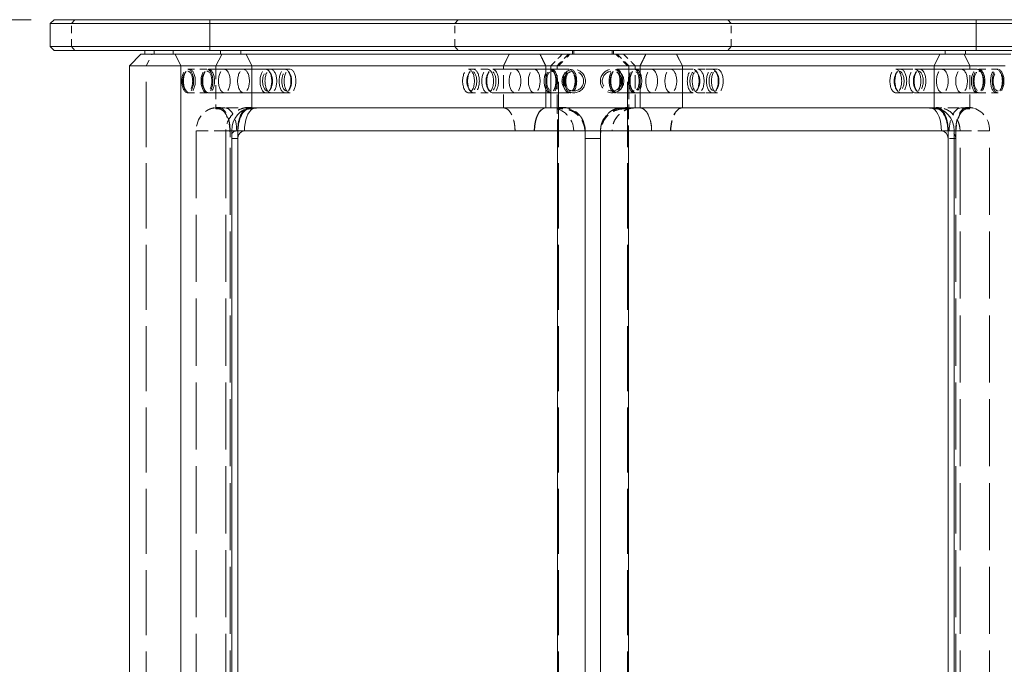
# Model space of a CAD drawing. Header units: inches. Extents: x 1.2 to 100.8, y 2.1 to 64.8.
# Tile 4 of 7: x 19.5 to 35.5, y 24 to 34.5. Entities that reach past the tile are written whole.
import ezdxf

# ---------------------------------------------------------------- set-up
doc = ezdxf.new("R2010")
doc.units = ezdxf.units.IN
doc.header["$LTSCALE"] = 6
doc.header["$MEASUREMENT"] = 0
doc.linetypes.add('DASHED', pattern=[0.2067, 0.1654, -0.0413])
for name, color, linetype, lineweight in [('Dimension (ANSI)', 7, 'Continuous', 13), ('Hidden (ANSI)', 7, 'DASHED', 13), ('Hidden Narrow (ANSI)', 7, 'DASHED', 13), ('Visible (ANSI)', 7, 'Continuous', 13), ('Visible Narrow (ANSI)', 7, 'Continuous', 13)]:
    doc.layers.add(name, color=color, linetype=linetype, lineweight=lineweight)
doc.styles.add('Note Text (ANSI)', font='tahoma.ttf')
doc.dimstyles.new('Default (ANSI)', dxfattribs={"dimscale": 6, "dimtxt": 0.12, "dimasz": 0.098425, "dimexe": 0.125, "dimexo": 0.0625, "dimgap": 0.031496, "dimtad": 0, "dimtih": 1, "dimtoh": 1, "dimdec": 3, "dimrnd": 1e-08, "dimzin": 4, "dimdsep": 46, "dimtxsty": 'Note Text (ANSI)', "dimcen": 0.09, "dimdle": 0.393701, "dimclrd": 256, "dimclre": 256, "dimclrt": 256, "dimadec": 0, "dimazin": 1, "dimtfac": 1, "dimtofl": 0, "dimtmove": 0, "dimatfit": 3, "dimfxl": 1, "dimtolj": 1, "dimtzin": 4, "dimlwd": -1, "dimlwe": -1, "dimarcsym": 0})

# ---------------------------------------------------------------- blocks, each defined once
blk = doc.blocks.new('*D10')
at = {"layer": 'Defpoints', "color": 0, "transparency": 16777216}
for p in [(20.071, 34.458), (12.488, 13.458), (21.579, 13.458)]:
    blk.add_point(p, dxfattribs=at)
at = {"layer": 'Dimension (ANSI)', "transparency": 16777216}
for p, q in [((19.696, 34.458), (11.738, 34.458)), ((12.488, 33.868), (12.488, 26.126)), ((12.488, 14.049), (12.488, 22.479)), ((21.204, 13.458), (11.738, 13.458))]:
    blk.add_line(p, q, dxfattribs=at)
for points in [[(12.39, 33.868), (12.587, 33.868), (12.488, 34.458)], [(12.39, 14.049), (12.587, 14.049), (12.488, 13.458)]]:
    blk.add_solid(points, dxfattribs=at)
at = {"layer": 'Dimension (ANSI)', "transparency": 16777216, "char_height": 0.72, "attachment_point": 5, "style": 'Note Text (ANSI)'}
for s, insert in [('\\A1; \\fTahoma|b0|i0;21.000', (12.488, 24.866)), ('\\A1;[21]{\\P\\fTahoma|b0|i0;W/GLIDES}', (12.488, 23.043))]:
    blk.add_mtext(s, dxfattribs=dict(at, insert=insert))

msp = doc.modelspace()

# ---------------------------------------------------------------- linework, layer by layer
at = {"layer": 'Hidden (ANSI)', "ltscale": 0.084082}
for p, q in [((22.8009, 33.8956), (22.7071, 33.7081)), ((28.2611, 33.7081), (28.4486, 33.8956)), ((29.2405, 33.8956), (29.4281, 33.7081)), ((34.982, 33.7081), (34.8882, 33.8956))]:
    msp.add_line(p, q, dxfattribs=at)
at = {"layer": 'Hidden (ANSI)', "ltscale": 0.084084}
for p, q in [((22.7071, 33.7081), (22.8009, 33.8956)), ((23.1969, 33.8956), (23.2906, 33.7081)), ((27.4826, 33.8956), (27.3888, 33.7081)), ((28.1571, 33.7081), (28.3446, 33.8956)), ((28.4486, 33.8956), (28.2611, 33.7081)), ((29.4281, 33.7081), (29.2405, 33.8956)), ((29.3445, 33.8956), (29.5321, 33.7081)), ((30.3003, 33.7081), (30.2065, 33.8956)), ((34.3985, 33.7081), (34.4922, 33.8956)), ((34.8882, 33.8956), (34.982, 33.7081))]:
    msp.add_line(p, q, dxfattribs=at)
at = {"layer": 'Hidden (ANSI)', "ltscale": 0.019741}
for p, q in [((22.7784, 33.8956), (22.7784, 33.9581)), ((34.9107, 33.8956), (34.9107, 33.9581))]:
    msp.add_line(p, q, dxfattribs=at)
at = {"layer": 'Hidden (ANSI)', "ltscale": 0.218131}
for p, q in [((22.7071, 33.7081), (22.7071, 33.0206)), ((28.2611, 33.0206), (28.2611, 33.7081)), ((29.4281, 33.7081), (29.4281, 33.0206)), ((34.982, 33.0206), (34.982, 33.7081))]:
    msp.add_line(p, q, dxfattribs=at)
at = {"layer": 'Hidden (ANSI)', "ltscale": 0.223165}
for p, q in [((22.7071, 33.7081), (22.7071, 33.0048)), ((28.2611, 33.0048), (28.2611, 33.7081)), ((29.4281, 33.7081), (29.4281, 33.0048)), ((34.982, 33.0048), (34.982, 33.7081))]:
    msp.add_line(p, q, dxfattribs=at)
at = {"layer": 'Hidden (ANSI)', "ltscale": 0.218146}
for p, q in [((27.3888, 33.0206), (27.3888, 33.7081)), ((27.3888, 33.0206), (27.3888, 33.7081)), ((28.1571, 33.0206), (28.1571, 33.7081)), ((28.1571, 33.7081), (28.1571, 33.0206)), ((29.5321, 33.0206), (29.5321, 33.7081)), ((29.5321, 33.0206), (29.5321, 33.7081)), ((30.3003, 33.0206), (30.3003, 33.7081)), ((30.3003, 33.7081), (30.3003, 33.0206)), ((23.1551, 33.6496), (22.5597, 33.6496)), ((27.8888, 33.6496), (28.4842, 33.6496)), ((29.8003, 33.6496), (29.2049, 33.6496)), ((34.534, 33.6496), (35.1294, 33.6496)), ((23.1551, 33.2666), (22.5597, 33.2666)), ((27.8888, 33.2666), (28.4842, 33.2666)), ((29.8003, 33.2666), (29.2049, 33.2666)), ((34.534, 33.2666), (35.1294, 33.2666))]:
    msp.add_line(p, q, dxfattribs=at)
at = {"layer": 'Hidden (ANSI)', "ltscale": 0.013817}
for p, q in [((22.2009, 33.5891), (22.2188, 33.6144)), ((22.5134, 33.5891), (22.5313, 33.6144)), ((23.5926, 33.5891), (23.5747, 33.6144)), ((23.9051, 33.5891), (23.8872, 33.6144)), ((26.8263, 33.5891), (26.8442, 33.6144)), ((27.1388, 33.5891), (27.1567, 33.6144)), ((28.218, 33.5891), (28.2002, 33.6144)), ((28.5305, 33.5891), (28.5127, 33.6144)), ((29.1586, 33.5891), (29.1765, 33.6144)), ((29.4711, 33.5891), (29.489, 33.6144)), ((30.5503, 33.5891), (30.5324, 33.6144)), ((30.8628, 33.5891), (30.8449, 33.6144)), ((33.784, 33.5891), (33.8019, 33.6144)), ((34.0965, 33.5891), (34.1144, 33.6144)), ((35.1757, 33.5891), (35.1578, 33.6144)), ((35.4882, 33.5891), (35.4703, 33.6144)), ((22.2009, 33.327), (22.2188, 33.3017)), ((22.5134, 33.327), (22.5313, 33.3017)), ((23.5926, 33.327), (23.5747, 33.3017)), ((23.9051, 33.327), (23.8872, 33.3017)), ((26.8263, 33.327), (26.8442, 33.3017)), ((27.1388, 33.327), (27.1567, 33.3017)), ((28.218, 33.327), (28.2002, 33.3017)), ((28.5305, 33.327), (28.5127, 33.3017)), ((29.1586, 33.327), (29.1765, 33.3017)), ((29.4711, 33.327), (29.489, 33.3017)), ((30.5503, 33.327), (30.5324, 33.3017)), ((30.8628, 33.327), (30.8449, 33.3017)), ((33.784, 33.327), (33.8019, 33.3017)), ((34.0965, 33.327), (34.1144, 33.3017)), ((35.1757, 33.327), (35.1578, 33.3017)), ((35.4882, 33.327), (35.4703, 33.3017))]:
    msp.add_line(p, q, dxfattribs=at)
at = {"layer": 'Hidden (ANSI)', "ltscale": 0.11445}
for p, q in [((22.5597, 33.6496), (22.2472, 33.6496)), ((27.1311, 33.6496), (26.8186, 33.6496)), ((30.558, 33.6496), (30.8705, 33.6496)), ((35.1294, 33.6496), (35.4419, 33.6496)), ((22.5597, 33.2666), (22.2472, 33.2666)), ((27.1311, 33.2666), (26.8186, 33.2666)), ((30.558, 33.2666), (30.8705, 33.2666)), ((35.1294, 33.2666), (35.4419, 33.2666))]:
    msp.add_line(p, q, dxfattribs=at)
at = {"layer": 'Hidden (ANSI)', "ltscale": 0.104609}
for p, q in [((22.5597, 33.6496), (22.2741, 33.6496)), ((35.1294, 33.6496), (35.415, 33.6496)), ((22.5597, 33.2666), (22.2741, 33.2666)), ((35.1294, 33.2666), (35.415, 33.2666))]:
    msp.add_line(p, q, dxfattribs=at)
at = {"layer": 'Hidden (ANSI)', "ltscale": 0.456392}
for p, q in [((23.8319, 33.6496), (22.5866, 33.6496)), ((28.4574, 33.6496), (27.212, 33.6496)), ((29.2317, 33.6496), (30.4771, 33.6496)), ((35.1025, 33.6496), (33.8572, 33.6496)), ((23.8319, 33.2666), (22.5866, 33.2666)), ((28.4574, 33.2666), (27.212, 33.2666)), ((29.2317, 33.2666), (30.4771, 33.2666)), ((35.1025, 33.2666), (33.8572, 33.2666))]:
    msp.add_line(p, q, dxfattribs=at)
at = {"layer": 'Hidden (ANSI)', "ltscale": 0.277668}
for p, q in [((23.9129, 33.6496), (23.1551, 33.6496)), ((27.8888, 33.6496), (27.1311, 33.6496)), ((29.8003, 33.6496), (30.558, 33.6496)), ((33.7762, 33.6496), (34.534, 33.6496)), ((23.9129, 33.2666), (23.1551, 33.2666)), ((27.8888, 33.2666), (27.1311, 33.2666)), ((29.8003, 33.2666), (30.558, 33.2666)), ((33.7762, 33.2666), (34.534, 33.2666))]:
    msp.add_line(p, q, dxfattribs=at)
at = {"layer": 'Hidden (ANSI)', "ltscale": 0.084768}
for p, q in [((27.1311, 33.6496), (26.8995, 33.6496)), ((30.7896, 33.6496), (30.558, 33.6496)), ((27.1311, 33.2666), (26.8995, 33.2666)), ((30.7896, 33.2666), (30.558, 33.2666))]:
    msp.add_line(p, q, dxfattribs=at)
at = {"layer": 'Hidden (ANSI)', "ltscale": 0.027191}
for p, q in [((22.8073, 33.0206), (22.8516, 33.0206)), ((23.393, 33.0206), (23.3513, 33.0206)), ((34.2961, 33.0206), (34.3378, 33.0206)), ((34.8818, 33.0206), (34.8375, 33.0206))]:
    msp.add_line(p, q, dxfattribs=at)
at = {"layer": 'Hidden (ANSI)', "ltscale": 0.187}
for p, q in [((23.3513, 33.0206), (22.8516, 33.0206)), ((34.3378, 33.0206), (34.8375, 33.0206))]:
    msp.add_line(p, q, dxfattribs=at)
at = {"layer": 'Hidden (ANSI)', "ltscale": 1.100939}
for p, q in [((22.3854, 32.6456), (22.3854, 14.8956)), ((22.8668, 32.6456), (22.8668, 14.8956)), ((22.9364, 14.8956), (22.9364, 32.6456)), ((28.7196, 32.6456), (28.7196, 14.8956)), ((28.9695, 14.8956), (28.9695, 32.6456)), ((34.7527, 32.6456), (34.7527, 14.8956)), ((34.8223, 14.8956), (34.8223, 32.6456)), ((35.3037, 14.8956), (35.3037, 32.6456))]:
    msp.add_line(p, q, dxfattribs=at)
at = {"layer": 'Hidden (ANSI)', "ltscale": 0.06863}
for p, q in [((23.0614, 32.6456), (23.1696, 32.6456)), ((34.5195, 32.6456), (34.6277, 32.6456))]:
    msp.add_line(p, q, dxfattribs=at)
at = {"layer": 'Hidden (ANSI)'}
msp.add_line((27.8942, 32.6456), (27.8942, 32.6456), dxfattribs=at)
at = {"layer": 'Hidden (ANSI)', "ltscale": 0.079262}
for p, q in [((23.0614, 32.5206), (22.9364, 32.5206)), ((34.7527, 32.5206), (34.6277, 32.5206))]:
    msp.add_line(p, q, dxfattribs=at)
at = {"layer": 'Hidden (ANSI)', "ltscale": 0.381865}
for centre in [(28.5321, 33.4581), (29.1571, 33.4581)]:
    msp.add_circle(centre, 0.1915, dxfattribs=at)
at = {"layer": 'Hidden (ANSI)', "ltscale": 0.320032}
for centre in [(28.5321, 33.4581), (29.1571, 33.4581)]:
    msp.add_circle(centre, 0.1605, dxfattribs=at)
at = {"layer": 'Hidden (ANSI)', "ltscale": 0.186893}
msp.add_arc((29.5321, 32.6456), 0.375, 90, 180, dxfattribs=at)
at = {"layer": 'Hidden (ANSI)', "ltscale": 0.381865}
for centre, major_axis in [((22.2472, 33.4581), (0, -0.1915)), ((22.2741, 33.4581), (0, -0.1915)), ((22.5597, 33.4581), (0, -0.1915)), ((22.5866, 33.4581), (0, -0.1915)), ((22.8426, 33.4581), (0, -0.1915)), ((22.8426, 33.4581), (0, 0.1915)), ((23.1551, 33.4581), (0, -0.1915)), ((23.1551, 33.4581), (0, 0.1915)), ((23.5194, 33.4581), (0, 0.1915)), ((23.6004, 33.4581), (0, -0.1915)), ((23.8319, 33.4581), (0, 0.1915)), ((23.9129, 33.4581), (0, -0.1915)), ((26.8186, 33.4581), (0, -0.1915)), ((26.8995, 33.4581), (0, 0.1915)), ((27.1311, 33.4581), (0, -0.1915)), ((27.212, 33.4581), (0, -0.1915)), ((27.5763, 33.4581), (0, -0.1915)), ((27.5763, 33.4581), (0, -0.1915)), ((27.8888, 33.4581), (0, -0.1915)), ((27.8888, 33.4581), (0, -0.1915)), ((28.1449, 33.4581), (0, -0.1915)), ((28.1717, 33.4581), (0, -0.1915)), ((28.4574, 33.4581), (0, -0.1915)), ((28.4842, 33.4581), (0, -0.1915)), ((29.2049, 33.4581), (0, -0.1915)), ((29.2317, 33.4581), (0, 0.1915)), ((29.5174, 33.4581), (0, -0.1915)), ((29.5442, 33.4581), (0, 0.1915)), ((29.8003, 33.4581), (0, -0.1915)), ((29.8003, 33.4581), (0, -0.1915)), ((30.1128, 33.4581), (0, -0.1915)), ((30.1128, 33.4581), (0, -0.1915)), ((30.4771, 33.4581), (0, -0.1915)), ((30.558, 33.4581), (0, -0.1915)), ((30.7896, 33.4581), (0, -0.1915)), ((30.8705, 33.4581), (0, -0.1915)), ((33.7762, 33.4581), (0, -0.1915)), ((33.8572, 33.4581), (0, 0.1915)), ((34.0887, 33.4581), (0, -0.1915)), ((34.1697, 33.4581), (0, -0.1915)), ((34.534, 33.4581), (0, -0.1915)), ((34.534, 33.4581), (0, 0.1915)), ((34.8465, 33.4581), (0, -0.1915)), ((34.8465, 33.4581), (0, 0.1915)), ((35.1025, 33.4581), (0, 0.1915)), ((35.1294, 33.4581), (0, -0.1915)), ((35.415, 33.4581), (0, 0.1915)), ((35.4419, 33.4581), (0, -0.1915))]:
    msp.add_ellipse(centre, major_axis=major_axis, ratio=0.5, dxfattribs=at)
at = {"layer": 'Hidden (ANSI)', "ltscale": 0.320032}
for centre, major_axis in [((22.2472, 33.4581), (0, 0.1605)), ((22.5597, 33.4581), (0, 0.1605)), ((23.5463, 33.4581), (0, -0.1605)), ((23.8588, 33.4581), (0, -0.1605)), ((26.8727, 33.4581), (0, -0.1605)), ((27.1852, 33.4581), (0, -0.1605)), ((28.1717, 33.4581), (0, 0.1605)), ((28.4842, 33.4581), (0, -0.1605)), ((29.2049, 33.4581), (0, -0.1605)), ((29.5174, 33.4581), (0, -0.1605)), ((30.5039, 33.4581), (0, 0.1605)), ((30.8164, 33.4581), (0, 0.1605)), ((33.8303, 33.4581), (0, 0.1605)), ((34.1428, 33.4581), (0, 0.1605)), ((35.1294, 33.4581), (0, 0.1605)), ((35.4419, 33.4581), (0, -0.1605))]:
    msp.add_ellipse(centre, major_axis=major_axis, ratio=0.5, dxfattribs=at)
at = {"layer": 'Hidden (ANSI)', "ltscale": 0.186917}
for centre, ratio, start_param, end_param in [((22.7071, 32.6456), 0.857959, 0, 1.5707963), ((28.2611, 32.6456), 0.0159134, 4.712389, 6.2831853), ((29.4281, 32.6456), 0.0159134, 0, 1.5707963), ((34.982, 32.6456), 0.857959, 4.712389, 6.2831853)]:
    msp.add_ellipse(centre, major_axis=(0, 0.375), ratio=ratio, start_param=start_param, end_param=end_param, dxfattribs=at)
at = {"layer": 'Hidden (ANSI)', "ltscale": 0.18685}
for centre, ratio, start_param, end_param in [((22.8516, 32.6456), 0.5148794, 4.712389, 6.2831853), ((28.3448, 32.6456), 0.9993844, 4.712389, 6.2831853), ((29.3443, 32.6456), 0.9993844, 0, 1.5707963), ((34.8375, 32.6456), 0.5148794, 0, 1.5707963)]:
    msp.add_ellipse(centre, major_axis=(0, 0.375), ratio=ratio, start_param=start_param, end_param=end_param, dxfattribs=at)
at = {"layer": 'Hidden (ANSI)', "ltscale": 0.029311}
for centre, start_param, end_param in [((23.3513, 32.6456), 0, 0.2471734), ((34.3378, 32.6456), 6.0360119, 6.2831853)]:
    msp.add_ellipse(centre, major_axis=(0, 0.375), ratio=0.484505, start_param=start_param, end_param=end_param, dxfattribs=at)
at = {"layer": 'Hidden (ANSI)', "ltscale": 0.186893}
for centre, ratio, start_param, end_param in [((27.3888, 32.6456), 0.5, 4.712389, 6.2831853), ((28.1571, 32.6456), 0.9998632, 4.712389, 6.2831853), ((30.3003, 32.6456), 0.5, 0, 1.5707963), ((30.3003, 32.6456), 0.5, 0, 1.5707963)]:
    msp.add_ellipse(centre, major_axis=(0, 0.375), ratio=ratio, start_param=start_param, end_param=end_param, dxfattribs=at)
at = {"layer": 'Hidden (ANSI)', "ltscale": 0.062231}
for centre, start_param, end_param in [((23.0446, 32.5206), 0, 1.5707963), ((34.6445, 32.5206), 4.712389, 6.2831853)]:
    msp.add_ellipse(centre, major_axis=(0, 0.125), ratio=0.8660254, start_param=start_param, end_param=end_param, dxfattribs=at)
at = {"layer": 'Hidden (ANSI)', "ltscale": 0.084082}
for points, weights in [([(27.3888, 33.7081), (27.4331, 33.7966), (27.4826, 33.8956)], [1.03088244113, 1.01691684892, 1]), ([(28.3446, 33.8956), (28.2456, 33.7966), (28.1571, 33.7081)], [1, 1.01691684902, 1.03088244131]), ([(29.5321, 33.7081), (29.4435, 33.7966), (29.3445, 33.8956)], [1.03088244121, 1.01691684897, 1]), ([(30.2065, 33.8956), (30.256, 33.7966), (30.3003, 33.7081)], [1, 1.01691684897, 1.03088244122])]:
    msp.add_rational_spline(points, weights, degree=2, dxfattribs=at)
at = {"layer": 'Hidden (ANSI)', "ltscale": 0.053767}
for points, knots in [([(22.5845, 32.9923), (22.5943, 32.9971), (22.6045, 33.0014), (22.6253, 33.0093), (22.636, 33.0128), (22.6578, 33.0189), (22.6688, 33.0215), (22.6913, 33.0257), (22.7026, 33.0273), (22.7255, 33.0294), (22.737, 33.03), (22.7485, 33.03)], [5.89208909, 5.89208909, 5.89208909, 5.89208909, 5.96962378, 5.96962378, 6.04715847, 6.04715847, 6.12469316, 6.12469316, 6.20222785, 6.20222785, 6.27976254, 6.27976254, 6.27976254, 6.27976254]), ([(34.9406, 33.03), (34.9521, 33.03), (34.9636, 33.0294), (34.9865, 33.0273), (34.9978, 33.0257), (35.0203, 33.0215), (35.0313, 33.0189), (35.0531, 33.0128), (35.0638, 33.0093), (35.0846, 33.0014), (35.0948, 32.9971), (35.1046, 32.9923)], [0.00342277, 0.00342277, 0.00342277, 0.00342277, 0.08095746, 0.08095746, 0.15849215, 0.15849215, 0.23602684, 0.23602684, 0.31356153, 0.31356153, 0.39109622, 0.39109622, 0.39109622, 0.39109622])]:
    msp.add_open_spline(points, degree=3, knots=knots, dxfattribs=at)
at = {"layer": 'Hidden (ANSI)', "ltscale": 0.216595}
for points, knots in [([(22.9364, 32.6456), (22.9364, 32.6465), (22.9364, 32.6477), (22.9364, 32.65), (22.9364, 32.6516), (22.9364, 32.6562), (22.9364, 32.6601), (22.9362, 32.6693), (22.9361, 32.6765), (22.9354, 32.694), (22.9346, 32.7078), (22.9317, 32.741), (22.9282, 32.7666), (22.921, 32.8048), (22.9167, 32.8235), (22.9065, 32.859), (22.9006, 32.8759), (22.8874, 32.9089), (22.8783, 32.9274), (22.8585, 32.9602), (22.8477, 32.9745), (22.8289, 32.9947), (22.8193, 33.0032), (22.7994, 33.0167), (22.7892, 33.0217), (22.7684, 33.0287), (22.7559, 33.0306), (22.7308, 33.0291), (22.7183, 33.0257), (22.7071, 33.0206)], [0, 0, 0, 0, 0.0072363, 0.0072363, 0.01751, 0.01751, 0.0422355, 0.0422355, 0.0878184, 0.0878184, 0.1762555, 0.1762555, 0.3445339, 0.3445339, 0.4873278, 0.4873278, 0.6301217, 0.6301217, 0.8098781, 0.8098781, 0.9896344, 0.9896344, 1.1357418, 1.1357418, 1.2818492, 1.2818492, 1.4569432, 1.4569432, 1.6320373, 1.6320373, 1.6320373, 1.6320373]), ([(28.2611, 33.0206), (28.2835, 33.0257), (28.3084, 33.0291), (28.3585, 33.0306), (28.3836, 33.0287), (28.4252, 33.0217), (28.4457, 33.0167), (28.4853, 33.0032), (28.5046, 32.9947), (28.5423, 32.9745), (28.5639, 32.9602), (28.6035, 32.9274), (28.6215, 32.9089), (28.6481, 32.8759), (28.6598, 32.859), (28.6802, 32.8235), (28.6888, 32.8048), (28.7032, 32.7666), (28.7102, 32.741), (28.7159, 32.7078), (28.7176, 32.694), (28.7189, 32.6765), (28.7193, 32.6693), (28.7195, 32.6601), (28.7195, 32.6562), (28.7196, 32.6516), (28.7196, 32.65), (28.7196, 32.6477), (28.7195, 32.6465), (28.7195, 32.6456)], [-1.6320373, -1.6320373, -1.6320373, -1.6320373, -1.4569432, -1.4569432, -1.2818492, -1.2818492, -1.1357418, -1.1357418, -0.9896344, -0.9896344, -0.8098781, -0.8098781, -0.6301217, -0.6301217, -0.4873278, -0.4873278, -0.3445339, -0.3445339, -0.1762555, -0.1762555, -0.0878184, -0.0878184, -0.0422355, -0.0422355, -0.01751, -0.01751, -0.0072363, -0.0072363, 0, 0, 0, 0]), ([(28.9696, 32.6456), (28.9696, 32.6465), (28.9695, 32.6477), (28.9695, 32.65), (28.9695, 32.6516), (28.9696, 32.6562), (28.9696, 32.6601), (28.9698, 32.6693), (28.9702, 32.6765), (28.9715, 32.694), (28.9732, 32.7078), (28.9789, 32.741), (28.9859, 32.7666), (29.0003, 32.8048), (29.0089, 32.8235), (29.0293, 32.859), (29.041, 32.8759), (29.0676, 32.9089), (29.0856, 32.9274), (29.1252, 32.9602), (29.1468, 32.9745), (29.1845, 32.9947), (29.2038, 33.0032), (29.2434, 33.0167), (29.2639, 33.0217), (29.3055, 33.0287), (29.3306, 33.0306), (29.3807, 33.0291), (29.4056, 33.0257), (29.4281, 33.0206)], [0, 0, 0, 0, 0.0072363, 0.0072363, 0.01751, 0.01751, 0.0422355, 0.0422355, 0.0878184, 0.0878184, 0.1762555, 0.1762555, 0.3445339, 0.3445339, 0.4873278, 0.4873278, 0.6301217, 0.6301217, 0.8098781, 0.8098781, 0.9896344, 0.9896344, 1.1357418, 1.1357418, 1.2818492, 1.2818492, 1.4569432, 1.4569432, 1.6320373, 1.6320373, 1.6320373, 1.6320373]), ([(34.982, 33.0206), (34.9708, 33.0257), (34.9583, 33.0291), (34.9332, 33.0306), (34.9207, 33.0287), (34.8999, 33.0217), (34.8897, 33.0167), (34.8698, 33.0032), (34.8602, 32.9947), (34.8414, 32.9745), (34.8306, 32.9602), (34.8108, 32.9274), (34.8017, 32.9089), (34.7885, 32.8759), (34.7826, 32.859), (34.7724, 32.8235), (34.7681, 32.8048), (34.7609, 32.7666), (34.7574, 32.741), (34.7545, 32.7078), (34.7537, 32.694), (34.753, 32.6765), (34.7529, 32.6693), (34.7527, 32.6601), (34.7527, 32.6562), (34.7527, 32.6516), (34.7527, 32.65), (34.7527, 32.6477), (34.7527, 32.6465), (34.7527, 32.6456)], [-1.6320373, -1.6320373, -1.6320373, -1.6320373, -1.4569432, -1.4569432, -1.2818492, -1.2818492, -1.1357418, -1.1357418, -0.9896344, -0.9896344, -0.8098781, -0.8098781, -0.6301217, -0.6301217, -0.4873278, -0.4873278, -0.3445339, -0.3445339, -0.1762555, -0.1762555, -0.0878184, -0.0878184, -0.0422355, -0.0422355, -0.01751, -0.01751, -0.0072363, -0.0072363, 0, 0, 0, 0])]:
    msp.add_open_spline(points, degree=3, knots=knots, dxfattribs=at)
at = {"layer": 'Hidden (ANSI)', "ltscale": 0.190834}
for points, knots in [([(23.2485, 33.03), (23.2078, 33.0299), (23.1671, 33.023), (23.0906, 32.9976), (23.0549, 32.9787), (22.991, 32.9319), (22.9632, 32.9034), (22.918, 32.8415), (22.9008, 32.808), (22.8766, 32.7393), (22.8697, 32.7042), (22.867, 32.6612), (22.8668, 32.6534), (22.8668, 32.6456)], [0.0034847, 0.0034847, 0.0034847, 0.0034847, 0.2831403, 0.2831403, 0.5695495, 0.5695495, 0.8743681, 0.8743681, 1.1878304, 1.1878304, 1.5012927, 1.5012927, 1.5707963, 1.5707963, 1.5707963, 1.5707963]), ([(34.8223, 32.6456), (34.8223, 32.6808), (34.8175, 32.7161), (34.7979, 32.7853), (34.783, 32.8194), (34.7421, 32.884), (34.716, 32.9145), (34.6529, 32.9673), (34.6159, 32.9895), (34.5367, 33.0196), (34.4952, 33.0282), (34.449, 33.0299), (34.4448, 33.03), (34.4406, 33.03)], [4.712389, 4.712389, 4.712389, 4.712389, 5.0258513, 5.0258513, 5.3393136, 5.3393136, 5.652776, 5.652776, 5.9624994, 5.9624994, 6.2507529, 6.2507529, 6.2797006, 6.2797006, 6.2797006, 6.2797006])]:
    msp.add_open_spline(points, degree=3, knots=knots, dxfattribs=at)
at = {"layer": 'Hidden (ANSI)', "ltscale": 0.079625}
for points, knots in [([(23.2906, 33.0206), (23.2794, 33.0257), (23.2669, 33.0291), (23.2419, 33.0306), (23.2293, 33.0287), (23.2085, 33.0217), (23.1983, 33.0167), (23.1814, 33.0052), (23.1745, 32.9995), (23.1681, 32.9934)], [-1.63203728, -1.63203728, -1.63203728, -1.63203728, -1.45694322, -1.45694322, -1.28184916, -1.28184916, -1.13574179, -1.13574179, -1.03258275, -1.03258275, -1.03258275, -1.03258275]), ([(34.521, 32.9934), (34.5146, 32.9995), (34.5077, 33.0052), (34.4908, 33.0167), (34.4806, 33.0217), (34.4598, 33.0287), (34.4472, 33.0306), (34.4222, 33.0291), (34.4097, 33.0257), (34.3985, 33.0206)], [1.03258275, 1.03258275, 1.03258275, 1.03258275, 1.13574179, 1.13574179, 1.28184916, 1.28184916, 1.45694322, 1.45694322, 1.63203728, 1.63203728, 1.63203728, 1.63203728])]:
    msp.add_open_spline(points, degree=3, knots=knots, dxfattribs=at)
at = {"layer": 'Hidden (ANSI)', "ltscale": 0.037447}
for points in [[(22.8073, 33.0206), (22.7735, 33.0199), (22.7398, 33.0146), (22.7071, 33.0048)], [(28.2611, 33.0048), (28.2603, 33.0146), (28.2596, 33.0199), (28.2588, 33.0206)], [(29.4303, 33.0206), (29.4295, 33.0199), (29.4288, 33.0146), (29.4281, 33.0048)], [(34.982, 33.0048), (34.9493, 33.0146), (34.9156, 33.0199), (34.8818, 33.0206)]]:
    msp.add_open_spline(points, degree=3, dxfattribs=at)
at = {"layer": 'Hidden (ANSI)', "ltscale": 0.02648}
for points, knots in [([(22.7071, 33.0048), (22.7128, 33.0048), (22.7184, 33.0048), (22.7323, 33.0048), (22.7407, 33.0048), (22.749, 33.0048)], [0.04116724, 0.04116724, 0.04116724, 0.04116724, 0.12692121, 0.12692121, 0.25384369, 0.25384369, 0.25384369, 0.25384369]), ([(28.3448, 33.0048), (28.3281, 33.0048), (28.3115, 33.0048), (28.2836, 33.0048), (28.2723, 33.0048), (28.2611, 33.0048)], [0, 0, 0, 0, 0.12692121, 0.12692121, 0.21267645, 0.21267645, 0.21267645, 0.21267645]), ([(29.4281, 33.0048), (29.4168, 33.0048), (29.4055, 33.0048), (29.3776, 33.0048), (29.361, 33.0048), (29.3443, 33.0048)], [0.04116724, 0.04116724, 0.04116724, 0.04116724, 0.12692121, 0.12692121, 0.25384369, 0.25384369, 0.25384369, 0.25384369]), ([(34.9401, 33.0048), (34.9484, 33.0048), (34.9568, 33.0048), (34.9707, 33.0048), (34.9763, 33.0048), (34.982, 33.0048)], [0, 0, 0, 0, 0.12692121, 0.12692121, 0.21267645, 0.21267645, 0.21267645, 0.21267645])]:
    msp.add_open_spline(points, degree=3, knots=knots, dxfattribs=at)
at = {"layer": 'Hidden (ANSI)', "ltscale": 0.220099}
msp.add_open_spline([(22.749, 33.0048), (22.7726, 33.0047), (22.796, 32.9955), (22.8398, 32.9595), (22.8598, 32.9331), (22.8937, 32.8666), (22.9072, 32.8274), (22.9236, 32.7541), (22.9283, 32.7231), (22.9341, 32.6621), (22.9354, 32.6343), (22.9364, 32.5818), (22.9364, 32.558), (22.9364, 32.5206)], degree=3, knots=[0, 0, 0, 0, 0.3601628, 0.3601628, 0.7218717, 0.7218717, 1.0829596, 1.0829596, 1.3315379, 1.3315379, 1.551429, 1.551429, 1.722382, 1.722382, 1.722382, 1.722382], dxfattribs=at)
at = {"layer": 'Hidden (ANSI)', "ltscale": 0.041471}
for points in [[(23.2218, 33.0007), (23.2632, 33.0132), (23.3068, 33.0199), (23.35, 33.0206)], [(34.3391, 33.0206), (34.3823, 33.0199), (34.4259, 33.0132), (34.4673, 33.0007)]]:
    msp.add_open_spline(points, degree=3, dxfattribs=at)
at = {"layer": 'Hidden (ANSI)', "ltscale": 0.186896}
for points in [[(27.3888, 33.0206), (27.4004, 33.0206), (27.413, 33.0183), (27.4378, 33.0085), (27.4499, 33.0009), (27.4713, 32.9832), (27.4825, 32.9714), (27.5035, 32.9434), (27.5132, 32.9271), (27.5296, 32.8944), (27.5377, 32.8749), (27.5518, 32.8329), (27.5576, 32.8105), (27.5665, 32.7677), (27.5703, 32.7435), (27.5752, 32.694), (27.5763, 32.6687), (27.5763, 32.6456)], [(29.5321, 33.0206), (29.5089, 33.0206), (29.4836, 33.0183), (29.4341, 33.0085), (29.4099, 33.0009), (29.3671, 32.9832), (29.3447, 32.9714), (29.3027, 32.9434), (29.2832, 32.9271), (29.2505, 32.8944), (29.2342, 32.8749), (29.2062, 32.8329), (29.1944, 32.8105), (29.1767, 32.7677), (29.1691, 32.7435), (29.1593, 32.694), (29.157, 32.6687), (29.1571, 32.6456)], [(29.6128, 33.0206), (29.6243, 33.0206), (29.637, 33.0183), (29.6617, 33.0085), (29.6739, 33.0009), (29.6952, 32.9832), (29.7065, 32.9714), (29.7275, 32.9434), (29.7372, 32.9271), (29.7536, 32.8944), (29.7617, 32.8749), (29.7757, 32.8329), (29.7816, 32.8105), (29.7905, 32.7677), (29.7942, 32.7435), (29.7992, 32.694), (29.8003, 32.6687), (29.8003, 32.6456)]]:
    msp.add_open_spline(points, degree=3, knots=[-1.4106973, -1.4106973, -1.4106973, -1.4106973, -1.2343409, -1.2343409, -1.0579845, -1.0579845, -0.881643, -0.881643, -0.7053015, -0.7053015, -0.5289721, -0.5289721, -0.3526427, -0.3526427, -0.1763213, -0.1763213, 0, 0, 0, 0], dxfattribs=at)
at = {"layer": 'Hidden (ANSI)', "ltscale": 0.180385}
for points, knots in [([(28.716, 32.6456), (28.7146, 32.6592), (28.7128, 32.6728), (28.7046, 32.7182), (28.6957, 32.7486), (28.6636, 32.8238), (28.6358, 32.865), (28.5659, 32.9337), (28.5251, 32.9605), (28.4372, 32.9958), (28.3912, 33.0047), (28.3448, 33.0048)], [0.4639883, 0.4639883, 0.4639883, 0.4639883, 0.6418098, 0.6418098, 1.0509946, 1.0509946, 1.6872733, 1.6872733, 2.3086362, 2.3086362, 2.9048897, 2.9048897, 2.9048897, 2.9048897]), ([(29.3443, 33.0048), (29.2971, 33.0047), (29.2503, 32.9955), (29.1626, 32.9595), (29.1227, 32.9331), (29.055, 32.8666), (29.028, 32.8274), (28.9952, 32.7541), (28.9857, 32.7231), (28.9767, 32.6756), (28.9746, 32.6607), (28.9731, 32.6456)], [0, 0, 0, 0, 0.3601628, 0.3601628, 0.7218717, 0.7218717, 1.0829596, 1.0829596, 1.3315379, 1.3315379, 1.4478988, 1.4478988, 1.4478988, 1.4478988])]:
    msp.add_open_spline(points, degree=3, knots=knots, dxfattribs=at)
at = {"layer": 'Hidden (ANSI)', "ltscale": 0.2201}
msp.add_open_spline([(34.7527, 32.5206), (34.7527, 32.5565), (34.7527, 32.5793), (34.7536, 32.6305), (34.7548, 32.6581), (34.7602, 32.7182), (34.7646, 32.7486), (34.7807, 32.8238), (34.7946, 32.865), (34.8296, 32.9337), (34.8499, 32.9605), (34.8939, 32.9958), (34.9169, 33.0047), (34.9401, 33.0048)], degree=3, knots=[0, 0, 0, 0, 0.2739178, 0.2739178, 0.6418098, 0.6418098, 1.0509946, 1.0509946, 1.6872733, 1.6872733, 2.3086362, 2.3086362, 2.9048897, 2.9048897, 2.9048897, 2.9048897], dxfattribs=at)
at = {"layer": 'Hidden (ANSI)', "ltscale": 0.016464}
msp.add_open_spline([(28.7172, 32.6967), (28.7188, 32.6825), (28.7188, 32.6788), (28.7194, 32.6676), (28.7194, 32.6653), (28.7195, 32.6604), (28.7195, 32.6586), (28.7196, 32.6553), (28.7196, 32.6538), (28.7196, 32.6507), (28.7196, 32.6493), (28.7196, 32.6471), (28.7196, 32.6463), (28.7196, 32.6456)], degree=3, knots=[0.1410053, 0.1410053, 0.1410053, 0.1410053, 0.2839844, 0.2839844, 0.5699426, 0.5699426, 0.8559008, 0.8559008, 1.141859, 1.141859, 1.4278172, 1.4278172, 1.5707963, 1.5707963, 1.5707963, 1.5707963], dxfattribs=at)
at = {"layer": 'Hidden (ANSI)', "ltscale": 0.016483}
msp.add_open_spline([(28.9695, 32.6456), (28.9695, 32.6471), (28.9695, 32.6485), (28.9695, 32.6515), (28.9695, 32.653), (28.9695, 32.6561), (28.9695, 32.6577), (28.9696, 32.6616), (28.9697, 32.6636), (28.9699, 32.671), (28.9687, 32.6683), (28.9719, 32.6967)], degree=3, knots=[4.712389, 4.712389, 4.712389, 4.712389, 4.9983472, 4.9983472, 5.2843054, 5.2843054, 5.5702636, 5.5702636, 5.8562218, 5.8562218, 6.14218, 6.14218, 6.14218, 6.14218], dxfattribs=at)
at = {"layer": 'Hidden Narrow (ANSI)', "ltscale": 0.027959}
for p, q in [((20.3569, 34.3956), (20.4111, 34.4581)), ((26.5946, 34.3956), (26.6487, 34.4581)), ((31.0946, 34.3956), (31.0404, 34.4581)), ((20.4111, 33.9581), (20.3569, 34.0206)), ((26.6487, 33.9581), (26.5946, 34.0206)), ((31.0404, 33.9581), (31.0946, 34.0206))]:
    msp.add_line(p, q, dxfattribs=at)
at = {"layer": 'Hidden Narrow (ANSI)', "ltscale": 0.118944}
for p, q in [((20.3569, 34.0206), (20.3569, 34.3956)), ((26.5946, 34.0206), (26.5946, 34.3956)), ((31.0946, 34.0206), (31.0946, 34.3956))]:
    msp.add_line(p, q, dxfattribs=at)
at = {"layer": 'Hidden Narrow (ANSI)', "ltscale": 0.084076}
for p, q in [((21.5711, 33.7081), (21.6674, 33.8956)), ((28.2821, 33.7081), (28.4696, 33.8956)), ((29.407, 33.7081), (29.2195, 33.8956))]:
    msp.add_line(p, q, dxfattribs=at)
at = {"layer": 'Hidden Narrow (ANSI)', "ltscale": 0.019741}
for p, q in [((21.6995, 33.8956), (21.6995, 33.9581)), ((28.5321, 33.8956), (28.5321, 33.9581)), ((29.157, 33.8956), (29.157, 33.9581))]:
    msp.add_line(p, q, dxfattribs=at)
at = {"layer": 'Hidden Narrow (ANSI)', "ltscale": 1.068376}
for p, q in [((21.5711, 13.8331), (21.5711, 33.7081)), ((28.2821, 13.8331), (28.2821, 33.7081)), ((29.407, 13.8331), (29.407, 33.7081))]:
    msp.add_line(p, q, dxfattribs=at)
at = {"layer": 'Hidden Narrow (ANSI)', "ltscale": 0.037919}
for p, q in [((28.3448, 33.0206), (28.3448, 33.0048)), ((29.3443, 33.0206), (29.3443, 33.0048))]:
    msp.add_line(p, q, dxfattribs=at)
at = {"layer": 'Hidden Narrow (ANSI)', "ltscale": 0.189808}
for p, q in [((22.8668, 32.6456), (22.3854, 32.6456)), ((34.8223, 32.6456), (35.3037, 32.6456))]:
    msp.add_line(p, q, dxfattribs=at)
at = {"layer": 'Hidden Narrow (ANSI)', "ltscale": 0.087051}
for p, q in [((22.8668, 32.6456), (22.9629, 32.6456)), ((34.8223, 32.6456), (34.7262, 32.6456))]:
    msp.add_line(p, q, dxfattribs=at)
at = {"layer": 'Hidden Narrow (ANSI)', "ltscale": 0.186893}
msp.add_ellipse((30.3003, 32.6456), major_axis=(0, 0.375), ratio=0.5142585, start_param=0, end_param=1.5707963, dxfattribs=at)
at = {"layer": 'Hidden Narrow (ANSI)', "ltscale": 0.037919}
for points in [[(22.8516, 33.0206), (22.817, 33.0201), (22.7824, 33.0147), (22.749, 33.0048)], [(23.3513, 33.0206), (23.3167, 33.0201), (23.2822, 33.0147), (23.2488, 33.0048)], [(34.3378, 33.0206), (34.3724, 33.0201), (34.4069, 33.0147), (34.4403, 33.0048)], [(34.8375, 33.0206), (34.8721, 33.0201), (34.9067, 33.0147), (34.9401, 33.0048)]]:
    msp.add_open_spline(points, degree=3, dxfattribs=at)
at = {"layer": 'Visible (ANSI)'}
for p, q in [((20.0714, 34.4581), (20.0089, 34.3956)), ((22.6069, 34.3956), (20.0089, 34.3956)), ((20.0089, 34.0206), (20.0089, 34.3956)), ((20.0714, 34.4581), (22.6069, 34.4581)), ((35.0822, 34.4581), (22.6069, 34.4581)), ((22.6069, 34.3956), (35.0822, 34.3956)), ((35.0822, 34.4581), (37.6177, 34.4581)), ((37.6802, 34.3956), (35.0822, 34.3956)), ((20.0089, 34.0206), (22.6069, 34.0206)), ((20.0714, 33.9581), (20.0089, 34.0206)), ((35.0822, 34.0206), (22.6069, 34.0206)), ((35.0822, 34.0206), (37.6802, 34.0206)), ((22.6069, 33.9581), (20.0714, 33.9581)), ((21.4851, 33.8956), (21.2976, 33.7081)), ((21.4851, 33.8956), (22.0424, 33.8956)), ((21.5476, 33.8956), (21.5476, 33.9581)), ((23.1969, 33.8956), (22.0424, 33.8956)), ((22.6069, 33.9581), (35.0822, 33.9581)), ((23.1109, 33.8956), (23.1109, 33.9581)), ((23.2906, 33.7081), (23.1969, 33.8956)), ((27.9826, 33.8956), (23.1969, 33.8956)), ((29.7065, 33.8956), (27.9826, 33.8956)), ((27.9826, 33.8956), (27.9826, 33.8956)), ((28.0763, 33.7081), (27.9826, 33.8956)), ((28.5121, 33.8956), (28.5121, 33.9581)), ((29.177, 33.8956), (29.177, 33.9581)), ((29.7065, 33.8956), (29.6128, 33.7081)), ((29.7065, 33.8956), (29.7065, 33.8956)), ((34.4922, 33.8956), (29.7065, 33.8956)), ((34.4922, 33.8956), (34.3985, 33.7081)), ((35.6467, 33.8956), (34.4922, 33.8956)), ((34.5782, 33.8956), (34.5782, 33.9581)), ((37.6177, 33.9581), (35.0822, 33.9581)), ((21.2976, 13.8331), (21.2976, 33.7081)), ((22.1335, 33.7081), (21.2976, 33.7081)), ((22.1335, 33.7081), (23.2906, 33.7081)), ((23.2906, 33.0206), (23.2906, 33.7081)), ((23.2906, 33.0048), (23.2906, 33.7081)), ((23.2906, 33.7081), (28.0763, 33.7081)), ((28.0763, 33.7081), (29.6128, 33.7081)), ((28.0763, 33.0206), (28.0763, 33.7081)), ((28.0763, 33.7081), (28.0763, 33.0206)), ((29.6128, 33.0206), (29.6128, 33.7081)), ((29.6128, 33.0206), (29.6128, 33.7081)), ((29.6128, 33.7081), (34.3985, 33.7081)), ((34.3985, 33.7081), (34.3985, 33.0206)), ((34.3985, 33.7081), (35.5556, 33.7081)), ((34.3985, 33.7081), (34.3985, 33.0048)), ((23.393, 33.0206), (28.0763, 33.0206)), ((28.0763, 33.0206), (29.6128, 33.0206)), ((29.6128, 33.0206), (34.2961, 33.0206)), ((22.9629, 14.8956), (22.9629, 32.6456)), ((23.0614, 32.6456), (23.0614, 14.8956)), ((27.8888, 32.6456), (23.1696, 32.6456)), ((27.8942, 32.6456), (27.8888, 32.6456)), ((29.8003, 32.6456), (27.8942, 32.6456)), ((28.267, 14.8956), (28.267, 32.6456)), ((28.7195, 32.6456), (28.7195, 32.5206)), ((28.9696, 32.5206), (28.9696, 32.6456)), ((29.4221, 32.6456), (29.4221, 14.8956)), ((34.5195, 32.6456), (29.8003, 32.6456)), ((34.6277, 14.8956), (34.6277, 32.6456)), ((34.7262, 32.6456), (34.7262, 14.8956)), ((28.7195, 32.5206), (28.7195, 15.0206)), ((28.7195, 32.5206), (28.9696, 32.5206)), ((28.9696, 15.0206), (28.9696, 32.5206))]:
    msp.add_line(p, q, dxfattribs=at)
for centre, major_axis, ratio, start_param, end_param in [((23.2906, 32.6456), (0, 0.375), 0.8738724, 0, 1.5707963), ((23.3513, 32.6456), (0, 0.375), 0.484505, 0.2471734, 1.5707963), ((28.0763, 32.6456), (0, 0.375), 0.5, 0, 1.5707963), ((28.0763, 32.6456), (0, 0.375), 0.5, 0, 1.5707963), ((29.6128, 32.6456), (0, 0.375), 0.5, 4.712389, 6.2831853), ((34.3378, 32.6456), (0, 0.375), 0.484505, 4.712389, 6.0360119), ((34.3985, 32.6456), (0, 0.375), 0.8738724, 4.712389, 6.2831853), ((23.1696, 32.5206), (0, 0.125), 0.8660254, 0, 1.5707963), ((34.5195, 32.5206), (0, 0.125), 0.8660254, 4.712389, 6.2831853)]:
    msp.add_ellipse(centre, major_axis=major_axis, ratio=ratio, start_param=start_param, end_param=end_param, dxfattribs=at)
for points, weights in [([(27.9826, 33.8956), (28.0321, 33.7966), (28.0763, 33.7081)], [1, 1.01691684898, 1.03088244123]), ([(29.6128, 33.7081), (29.657, 33.7966), (29.7065, 33.8956)], [1.03088244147, 1.0169168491, 1])]:
    msp.add_rational_spline(points, weights, degree=2, dxfattribs=at)
for points, knots in [([(23.0614, 32.5206), (23.0614, 32.5565), (23.0614, 32.5793), (23.0623, 32.6305), (23.0634, 32.6581), (23.0689, 32.7182), (23.0733, 32.7486), (23.0894, 32.8238), (23.1033, 32.865), (23.1382, 32.9337), (23.1586, 32.9605), (23.2026, 32.9958), (23.2256, 33.0047), (23.2488, 33.0048)], [0, 0, 0, 0, 0.2739178, 0.2739178, 0.6418098, 0.6418098, 1.0509946, 1.0509946, 1.6872733, 1.6872733, 2.3086362, 2.3086362, 2.9048897, 2.9048897, 2.9048897, 2.9048897]), ([(23.1681, 32.9934), (23.1655, 32.9909), (23.1629, 32.9883), (23.15, 32.9745), (23.1392, 32.9602), (23.1194, 32.9274), (23.1104, 32.9089), (23.0971, 32.8759), (23.0913, 32.859), (23.0811, 32.8235), (23.0768, 32.8048), (23.0696, 32.7666), (23.0661, 32.741), (23.0632, 32.7078), (23.0623, 32.694), (23.0617, 32.6765), (23.0615, 32.6693), (23.0614, 32.6601), (23.0614, 32.6562), (23.0614, 32.6516), (23.0614, 32.65), (23.0614, 32.6477), (23.0614, 32.6465), (23.0614, 32.6456)], [-1.0325828, -1.0325828, -1.0325828, -1.0325828, -0.9896344, -0.9896344, -0.8098781, -0.8098781, -0.6301217, -0.6301217, -0.4873278, -0.4873278, -0.3445339, -0.3445339, -0.1762555, -0.1762555, -0.0878184, -0.0878184, -0.0422355, -0.0422355, -0.01751, -0.01751, -0.0072363, -0.0072363, 0, 0, 0, 0]), ([(23.2488, 33.0048), (23.2571, 33.0048), (23.2654, 33.0048), (23.2794, 33.0048), (23.285, 33.0048), (23.2906, 33.0048)], [0, 0, 0, 0, 0.12692121, 0.12692121, 0.21267645, 0.21267645, 0.21267645, 0.21267645]), ([(34.3985, 33.0048), (34.4041, 33.0048), (34.4097, 33.0048), (34.4237, 33.0048), (34.432, 33.0048), (34.4403, 33.0048)], [0.04116724, 0.04116724, 0.04116724, 0.04116724, 0.12692121, 0.12692121, 0.25384369, 0.25384369, 0.25384369, 0.25384369]), ([(34.4403, 33.0048), (34.464, 33.0047), (34.4874, 32.9955), (34.5312, 32.9595), (34.5512, 32.9331), (34.585, 32.8666), (34.5985, 32.8274), (34.6149, 32.7541), (34.6196, 32.7231), (34.6254, 32.6621), (34.6267, 32.6343), (34.6277, 32.5818), (34.6277, 32.558), (34.6277, 32.5206)], [0, 0, 0, 0, 0.3601628, 0.3601628, 0.7218717, 0.7218717, 1.0829596, 1.0829596, 1.3315379, 1.3315379, 1.551429, 1.551429, 1.722382, 1.722382, 1.722382, 1.722382]), ([(34.6277, 32.6456), (34.6277, 32.6465), (34.6277, 32.6477), (34.6277, 32.65), (34.6277, 32.6516), (34.6277, 32.6562), (34.6277, 32.6601), (34.6276, 32.6693), (34.6274, 32.6765), (34.6268, 32.694), (34.6259, 32.7078), (34.623, 32.741), (34.6195, 32.7666), (34.6123, 32.8048), (34.608, 32.8235), (34.5979, 32.859), (34.592, 32.8759), (34.5787, 32.9089), (34.5697, 32.9274), (34.5499, 32.9602), (34.5391, 32.9745), (34.5262, 32.9883), (34.5236, 32.9909), (34.521, 32.9934)], [0, 0, 0, 0, 0.0072363, 0.0072363, 0.01751, 0.01751, 0.0422355, 0.0422355, 0.0878184, 0.0878184, 0.1762555, 0.1762555, 0.3445339, 0.3445339, 0.4873278, 0.4873278, 0.6301217, 0.6301217, 0.8098781, 0.8098781, 0.9896344, 0.9896344, 1.0325828, 1.0325828, 1.0325828, 1.0325828]), ([(28.7195, 32.5206), (28.7195, 32.5565), (28.7195, 32.5793), (28.7183, 32.6163), (28.7174, 32.631), (28.716, 32.6456)], [0, 0, 0, 0, 0.27391781, 0.27391781, 0.46398832, 0.46398832, 0.46398832, 0.46398832]), ([(28.9731, 32.6456), (28.9718, 32.6322), (28.971, 32.6186), (28.9696, 32.5818), (28.9696, 32.558), (28.9696, 32.5206)], [1.44789876, 1.44789876, 1.44789876, 1.44789876, 1.55142896, 1.55142896, 1.72238197, 1.72238197, 1.72238197, 1.72238197])]:
    msp.add_open_spline(points, degree=3, knots=knots, dxfattribs=at)
for points in [[(23.2906, 33.0048), (23.3241, 33.0146), (23.3584, 33.0199), (23.393, 33.0206)], [(34.2961, 33.0206), (34.3307, 33.0199), (34.365, 33.0146), (34.3985, 33.0048)]]:
    msp.add_open_spline(points, degree=3, dxfattribs=at)
at = {"layer": 'Visible Narrow (ANSI)'}
for p, q in [((22.6069, 34.4581), (22.6069, 34.3956)), ((22.6069, 34.0206), (22.6069, 34.3956)), ((35.0822, 34.3956), (35.0822, 34.4581)), ((35.0822, 34.0206), (35.0822, 34.3956)), ((22.6069, 33.9581), (22.6069, 34.0206)), ((35.0822, 33.9581), (35.0822, 34.0206)), ((22.012, 33.8956), (22.012, 33.9581)), ((22.1335, 33.7081), (22.0424, 33.8956)), ((22.1335, 13.8331), (22.1335, 33.7081)), ((22.9629, 32.6456), (23.0614, 32.6456)), ((34.7262, 32.6456), (34.6277, 32.6456))]:
    msp.add_line(p, q, dxfattribs=at)
msp.add_ellipse((28.0763, 32.6456), major_axis=(0, 0.375), ratio=0.4856047, start_param=0, end_param=1.5707963, dxfattribs=at)

# ---------------------------------------------------------------- dimensions: what is measured, and where the dimension line sits
at = {"layer": 'Dimension (ANSI)'}
dim = msp.add_linear_dim(base=(12.4882, 13.4581), p1=(20.0714, 34.4581), p2=(21.5788, 13.4581), angle=90, text=' \\fTahoma|b0|i0;<>\\X[21]{\\P\\fTahoma|b0|i0;W/GLIDES}', dimstyle='Default (ANSI)', override={"dimgap": 0.031496, "dimdec": 3, "dimpost": '\\X', "dimtol": 0, "dimlim": 0, "dimtp": 0, "dimtm": 0, "dimtdec": 2, "dimatfit": 1}, dxfattribs=at)
dim.commit()
dim.dimension.update_dxf_attribs({"geometry": '*D10', "text_midpoint": (12.4882, 24.3022), "dimtype": 160})

doc.saveas('drawing.dxf')
